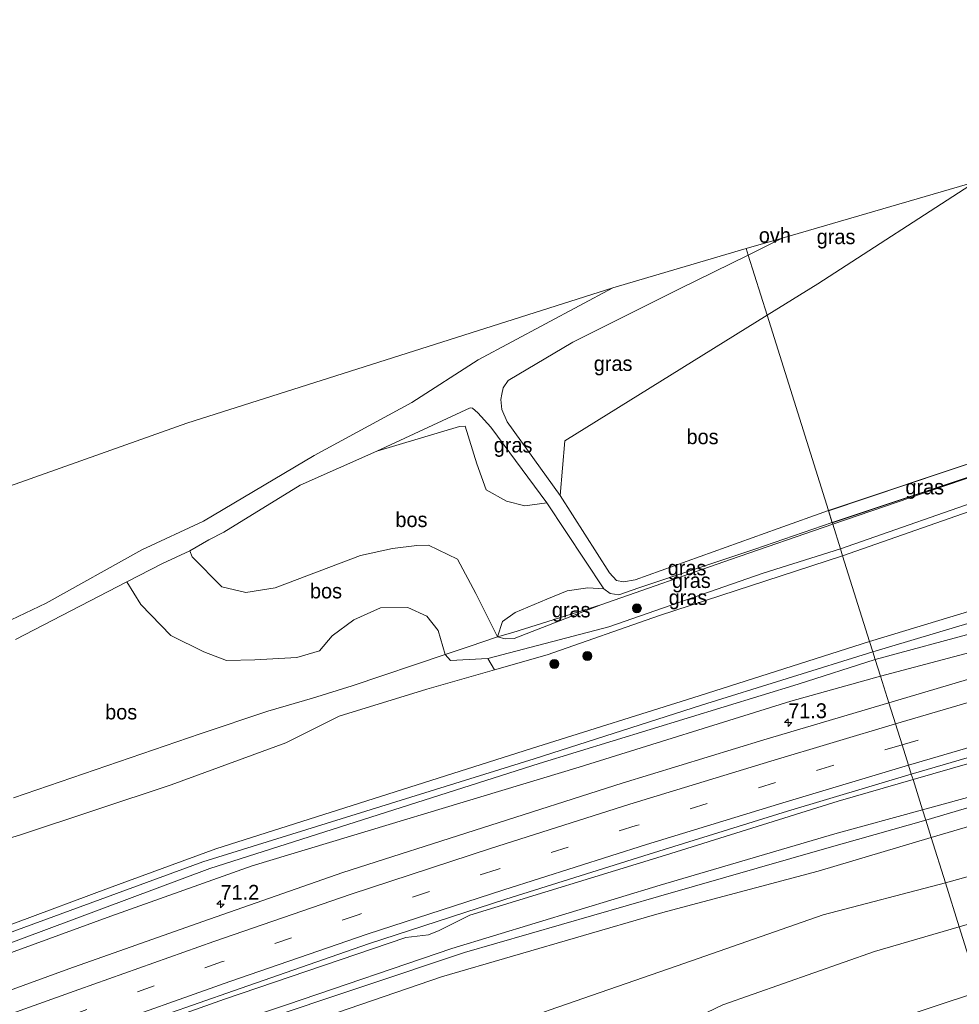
# Model space of a CAD drawing. Header units: millimetres. Extents: x 180000 to 190000, y 466229 to 468626.
# Tile 91 of 202: x 183316 to 183474, y 468415 to 468580. Entities that reach past the tile are written whole.
import ezdxf
from ezdxf.enums import TextEntityAlignment as Align

# ---------------------------------------------------------------- set-up
doc = ezdxf.new("R2010")
doc.units = ezdxf.units.MM
doc.linetypes.add('39strp', pattern=[12, 3, -9])
for name, color, linetype, lineweight in [('af-bs-rasterhekwerk', 8, 'hekwerk', 18), ('as-bs-kilometr', 13, 'Continuous', 18), ('bp-b5-bos', 93, 'Continuous', 18), ('bp-b5-grasland', 93, 'Continuous', 18), ('bp-bs-boom', 93, 'Continuous', 18), ('gw-bs-insteekwatergang', 93, 'Continuous', 18), ('gw-bs-kruinlijn', 93, 'Continuous', 18), ('gw-bs-teenlijn', 93, 'Continuous', 18), ('kd-bs-opnamedtmgrens', 173, 'Continuous', 18), ('mk-bs-39streep 0.15', 8, '39strp', 18), ('mk-bs-streep 0.15', 8, 'Continuous', 18), ('og-b5-water', 153, 'Continuous', 18), ('og-bs-hulpgeometrie', 53, 'Continuous', 18), ('vh-b5-verh_soort', 8, 'Continuous', 18)]:
    doc.layers.add(name, color=color, linetype=linetype, lineweight=lineweight)
doc.styles.add('rtw_iso', font='iso-rtw.shx')
doc.linetypes.add('hekwerk', pattern='A,7,-1.5,[1,RTW.shx,S=0.75,R=0,X=0,Y=0],-1.5', length=10)

# ---------------------------------------------------------------- blocks, each defined once
blk = doc.blocks.new('dtbattr-r')
at = {"style": 'rtw_iso'}
blk.add_attdef('TAG', text='', height=2.5, dxfattribs=at).set_placement((0, 0), align=Align.MIDDLE_CENTER)
blk = doc.blocks.new('boom')
blk.add_hatch(color=256).paths.add_polyline_path([(-0.75, 0, 1), (0.75, 0, 1)])
blk.add_circle((0, 0), 0.75)
blk = doc.blocks.new('d33az_ACAD_1_FMEBLOCK158')
at = {"layer": 'vh-b5-verh_soort'}
blk.add_polyline3d([(-136.97, 16.72, 40.69), (-173.79, 4.43, 40.68), (-174.43, 6.45, 40.65), (-148.09, 15.3, 40.67)], dxfattribs=at)
blk = doc.blocks.new('hecto')
for p, q in [((0, 0.625), (-0.625, 0)), ((0, -0.625), (0, 0.625)), ((-0.625, 0), (0.625, 0)), ((0.625, 0), (0, -0.625))]:
    blk.add_line(p, q)
blk = doc.blocks.new('dtbattr')
at = {"style": 'rtw_iso'}
blk.add_attdef('TAG', (0.59, 0.87), '', height=2.5, dxfattribs=at)

msp = doc.modelspace()

# ---------------------------------------------------------------- linework, layer by layer
at = {"layer": 'af-bs-rasterhekwerk'}
for points in [[(183583.62, 468536.07, 41.32), (183575.06, 468534.02, 41.26), (183552.84, 468527.49, 40.95), (183522.36, 468518.17, 40.86), (183489.84, 468508.04, 40.69), (183453.1, 468495.48, 40.68)], [(183453.1, 468495.48, 40.68), (183435.88, 468489.59, 40.39), (183414.1, 468481.94, 40.32)], [(183414.1, 468481.94, 40.32), (183399.29, 468477.32, 40.34)], [(183399.29, 468477.32, 40.34), (183396.72, 468476.56, 40.39), (183391.92, 468474.95, 41.32)], [(183391.92, 468474.95, 41.32), (183387.91, 468473.59, 41.54), (183372.27, 468468.32, 42.38), (183365.57, 468466.26, 43.47), (183358.08, 468464.06, 42.54), (183346.71, 468460.25, 42.14), (183315.28, 468449.5, 41.62)]]:
    msp.add_polyline3d(points, dxfattribs=at)
at = {"layer": 'bp-b5-bos'}
for points in [[(183478.72, 468506.62, 40.67), (183452.38, 468497.78, 40.65), (183442.07, 468530.62, 40.74), (183450.59, 468535.91, 40.75), (183477.1, 468553.06, 40.76), (183498.24, 468559.1, 40.96), (183551.1, 468571.7, 41.08), (183570.9, 468576.06, 41.2), (183590.25, 468580.32, 41.32), (183591.61, 468574.45, 41.37), (183601.83, 468550.89, 41.35), (183603.36, 468549.48, 41.51), (183604.02, 468548.07, 41.54), (183604.36, 468544.15, 41.53), (183604, 468543.56, 41.51), (183600.43, 468542.53, 41.36), (183575.97, 468536.61, 41.28), (183544.29, 468527.32, 41.14), (183511.18, 468516.9, 40.94)], [(183262.36, 468452.77, 41.99), (183251.18, 468446.63, 42.08), (183249.22, 468446.77, 42.03), (183247.44, 468447.37, 42.05), (183245.91, 468448.35, 42.05), (183238.33, 468456.11, 42.09), (183227.92, 468470.6, 41.69), (183283.98, 468491.02, 39.42), (183344.47, 468512.49, 40.31), (183416.12, 468535.24, 40.77), (183393.43, 468523.16, 40.75), (183382.32, 468515.97, 40.7), (183365.9, 468507.05, 40.73), (183347.27, 468496.02, 40.91), (183336.91, 468491.21, 41.12), (183320.79, 468482.2, 41.29), (183308.96, 468476.63, 41.52), (183293.57, 468469.32, 41.91), (183277.54, 468461.63, 42.06), (183271.83, 468458.25, 42.01)], [(183419.88, 468486.17, 40.36), (183417.88, 468485.81, 40.42), (183416.72, 468486.01, 40.52), (183415.52, 468487.3, 40.5), (183407.22, 468500.3, 40.83), (183408.01, 468509.5, 40.69), (183442.07, 468530.62, 40.74), (183452.38, 468497.78, 40.65), (183443.91, 468494.76, 40.57)], [(183398.23, 468499.38, 40.81), (183401.28, 468498.57, 40.82), (183405.03, 468499.11, 40.8), (183414.57, 468484.62, 40.55), (183411.92, 468484.83, 40.51), (183408.45, 468484.28, 40.53), (183405.03, 468482.91, 40.45), (183399.69, 468480.66, 40.4), (183397.57, 468479.12, 40.3), (183396.72, 468476.56, 40.39), (183393.04, 468483.83, 40.31), (183390, 468489.63, 40.48), (183385.11, 468491.97, 40.43), (183383.13, 468491.92, 40.42), (183379.06, 468491.41, 40.44), (183373.66, 468490.25, 40.47), (183359.32, 468484.83, 40.57), (183354.37, 468484, 40.67), (183350.33, 468484.98, 40.75), (183345.34, 468489.99, 41.06), (183344.94, 468491.02, 41.02), (183348.13, 468492.86, 40.92), (183350.67, 468494.15, 40.89), (183363.53, 468502.08, 40.64), (183376.39, 468507.79, 40.71), (183390.34, 468511.93, 40.7), (183391.27, 468511.98, 40.7), (183393.23, 468505.66, 40.79), (183394.81, 468501.3, 40.79)], [(183390, 468489.63, 40.48), (183393.04, 468483.83, 40.31), (183396.72, 468476.56, 40.39), (183391.92, 468474.95, 41.32), (183387.91, 468473.59, 41.54), (183386.74, 468477.64, 41.78), (183384.8, 468480.04, 41.88), (183381.62, 468481.47, 41.86), (183377.02, 468481.43, 41.88), (183372.52, 468479.44, 42.06), (183368.88, 468476.73, 42.3), (183366.78, 468474.19, 42.78), (183362.95, 468473.07, 42.79), (183355.88, 468472.69, 42.65), (183351.11, 468472.6, 42.61), (183347.29, 468474.05, 42.68), (183341.75, 468476.77, 42.55), (183336.7, 468481.98, 42.07), (183334.35, 468485.83, 41.12), (183340.36, 468488.9, 41.03), (183344.94, 468491.02, 41.02), (183345.34, 468489.99, 41.06), (183350.33, 468484.98, 40.75), (183354.37, 468484, 40.67), (183359.32, 468484.83, 40.57), (183373.66, 468490.25, 40.47), (183379.06, 468491.41, 40.44), (183383.13, 468491.92, 40.42), (183385.11, 468491.97, 40.43)]]:
    msp.add_polyline3d(points, close=True, dxfattribs=at)
for points in [[(183315.64, 468476.11, 41.48), (183334.35, 468485.83, 41.12), (183336.7, 468481.98, 42.07), (183341.75, 468476.77, 42.55), (183347.29, 468474.05, 42.68), (183351.11, 468472.6, 42.61), (183355.88, 468472.69, 42.65), (183362.95, 468473.07, 42.79), (183366.78, 468474.19, 42.78), (183368.88, 468476.73, 42.3), (183372.52, 468479.44, 42.06), (183377.02, 468481.43, 41.88), (183381.62, 468481.47, 41.86), (183384.8, 468480.04, 41.88), (183386.74, 468477.64, 41.78), (183387.91, 468473.59, 41.54), (183372.27, 468468.32, 42.38), (183365.57, 468466.26, 43.47), (183358.08, 468464.06, 42.54), (183346.71, 468460.25, 42.14), (183315.28, 468449.5, 41.62)], [(183315.28, 468449.5, 41.62), (183346.71, 468460.25, 42.14), (183358.08, 468464.06, 42.54), (183365.57, 468466.26, 43.47), (183372.27, 468468.32, 42.38), (183387.91, 468473.59, 41.54), (183388.81, 468472.58, 41.68), (183395.09, 468472.94, 41.67), (183396.21, 468471.01, 41.93), (183384.82, 468467.76, 42.11), (183370.1, 468463.22, 43.3), (183361.12, 468458.74, 42.48), (183341.82, 468451.68, 41.99), (183316.3, 468443.2, 42.08)]]:
    msp.add_polyline3d(points, dxfattribs=at)
at = {"layer": 'bp-b5-grasland'}
for points in [[(183450.59, 468535.91, 40.75), (183442.07, 468530.62, 40.74), (183438.88, 468540.75, 40.79), (183444.57, 468543.61, 40.57), (183477.1, 468553.06, 40.76)], [(183408.01, 468509.5, 40.69), (183407.22, 468500.3, 40.83), (183398.31, 468512.71, 40.88), (183397.42, 468514.8, 40.79), (183397.25, 468516.48, 40.72), (183397.41, 468517.34, 40.75), (183397.67, 468518.44, 40.77), (183398.5, 468519.64, 40.77), (183409.39, 468526.12, 40.62), (183427.3, 468535.1, 40.65), (183438.88, 468540.75, 40.79), (183442.07, 468530.62, 40.74)], [(183393.38, 468514.24, 40.78), (183395.56, 468511.8, 40.84), (183405.03, 468499.11, 40.8), (183401.28, 468498.57, 40.82), (183398.23, 468499.38, 40.81), (183394.81, 468501.3, 40.79), (183393.23, 468505.66, 40.79), (183391.27, 468511.98, 40.7), (183390.34, 468511.93, 40.7), (183376.39, 468507.79, 40.71), (183392.12, 468515.05, 40.76), (183392.49, 468515, 40.76)], [(183489.84, 468508.04, 40.69), (183453.1, 468495.48, 40.68), (183453.02, 468495.76, 40.68)], [(183415.42, 468478.22, 42.27), (183395.09, 468472.94, 41.67), (183388.81, 468472.58, 41.68), (183387.91, 468473.59, 41.54), (183391.92, 468474.95, 41.32), (183396.72, 468476.56, 40.39), (183397.98, 468476.24, 40.37), (183399.49, 468476.29, 40.31), (183414.1, 468481.94, 40.32), (183435.88, 468489.59, 40.39), (183453.1, 468495.48, 40.68), (183454.4, 468491.36, 42.85), (183441.37, 468487.28, 42.66)], [(183435.88, 468489.59, 40.39), (183414.1, 468481.94, 40.32), (183399.29, 468477.32, 40.34), (183396.72, 468476.56, 40.39), (183397.57, 468479.12, 40.3), (183399.69, 468480.66, 40.4), (183405.03, 468482.91, 40.45), (183408.45, 468484.28, 40.53), (183411.92, 468484.83, 40.51), (183414.57, 468484.62, 40.55), (183415.64, 468483.84, 40.5), (183417.09, 468483.62, 40.48), (183420.5, 468484.8, 40.46), (183440, 468491.29, 40.47), (183453.02, 468495.76, 40.68), (183453.1, 468495.48, 40.68)], [(183405.06, 468473.54, 41.8), (183396.21, 468471.01, 41.93), (183395.09, 468472.94, 41.67), (183415.42, 468478.22, 42.27), (183441.37, 468487.28, 42.66), (183454.4, 468491.36, 42.85), (183454.76, 468490.2, 42.81), (183423.95, 468480.17, 42.25)], [(183399.49, 468476.29, 40.31), (183397.98, 468476.24, 40.37), (183396.72, 468476.56, 40.39), (183399.29, 468477.32, 40.34), (183414.1, 468481.94, 40.32)], [(183126.63, 468354.12, 38.41), (183090.44, 468340.62, 38.46), (183089.63, 468343.55, 37.99), (183126.4, 468356.6, 37.99), (183161.21, 468369.34, 38.04), (183196.92, 468382.24, 38.1), (183242.01, 468398.68, 38.35), (183276.73, 468411.28, 38.5), (183311.92, 468424.08, 38.49), (183348.3, 468437.63, 38.57), (183403.73, 468455.25, 38.51), (183447.29, 468468.59, 38.46), (183460.24, 468472.76, 38.52), (183461.12, 468469.97, 38.91), (183446.06, 468465.75, 38.93), (183410.44, 468454.67, 38.9), (183355.45, 468438.06, 38.88), (183331.66, 468429.61, 38.77), (183296.82, 468416.88, 38.82), (183261.86, 468404.06, 38.75), (183229.46, 468392.34, 38.68), (183195.98, 468379.89, 38.54), (183161.23, 468366.89, 38.48)], [(183283.59, 468355.78, 41.98), (183253.73, 468343.19, 42.02), (183255.58, 468357.75, 42.2), (183290.69, 468371.56, 42.04), (183319.74, 468382.52, 42.22), (183351.25, 468394.2, 42.07), (183369.17, 468401.36, 42.17), (183377.04, 468403.51, 42.28), (183405.37, 468413.78, 41.68), (183426.95, 468421.26, 41.16), (183451.46, 468429.8, 40.81), (183472.05, 468435.18, 40.75), (183474.36, 468427.8, 40.67), (183460.14, 468423.68, 40.91), (183434.63, 468414.71, 41.2), (183426.3, 468410.7, 41.49), (183408.86, 468403.33, 41.96), (183388.25, 468397.25, 42.14), (183375.68, 468391.31, 42.27), (183352.09, 468381.91, 41.81), (183318.7, 468369.87, 42.2)]]:
    msp.add_polyline3d(points, close=True, dxfattribs=at)
for points in [[(183481.04, 468500.65, 42.83), (183454.4, 468491.36, 42.85), (183453.1, 468495.48, 40.68), (183489.84, 468508.04, 40.69)], [(183489.47, 468502.35, 42.85), (183454.76, 468490.2, 42.81), (183454.4, 468491.36, 42.85), (183481.04, 468500.65, 42.83)], [(183487.61, 468484.38, 38.85), (183459.29, 468475.8, 38.83), (183454.76, 468490.2, 42.81), (183489.47, 468502.35, 42.85)], [(183226.78, 468409.76, 41.7), (183247.19, 468417.29, 41.87), (183254.76, 468421.32, 42.25), (183262.39, 468425.54, 43.32), (183267.03, 468429.14, 43.92), (183278.77, 468433.17, 43.95), (183287, 468434.36, 43.26), (183316.3, 468443.2, 42.08), (183341.82, 468451.68, 41.99), (183361.12, 468458.74, 42.48), (183370.1, 468463.22, 43.3), (183384.82, 468467.76, 42.11), (183396.21, 468471.01, 41.93), (183405.06, 468473.54, 41.8), (183423.95, 468480.17, 42.25), (183454.76, 468490.2, 42.81), (183459.29, 468475.8, 38.83), (183430.63, 468466.67, 38.88), (183402.45, 468457.79, 38.88), (183349.35, 468440.91, 39.04), (183331.3, 468434.31, 39.03), (183299.93, 468422.64, 39), (183269.38, 468411.43, 38.98)], [(183489.72, 468482.96, 38.57), (183459.84, 468474.03, 38.59), (183459.29, 468475.8, 38.83), (183487.61, 468484.38, 38.85)], [(183482.91, 468475.75, 38.88), (183461.12, 468469.97, 38.91), (183460.24, 468472.76, 38.52), (183477.69, 468477.46, 38.45)], [(183269.38, 468411.43, 38.98), (183299.93, 468422.64, 39), (183331.3, 468434.31, 39.03), (183349.35, 468440.91, 39.04), (183402.45, 468457.79, 38.88), (183430.63, 468466.67, 38.88), (183459.29, 468475.8, 38.83), (183459.84, 468474.03, 38.59), (183431.04, 468465.06, 38.51), (183402.88, 468456.07, 38.53), (183347.12, 468438.76, 38.57), (183317.03, 468427.72, 38.57), (183284.51, 468415.73, 38.57), (183252.62, 468403.69, 38.47)], [(183488.45, 468473.13, 39.15), (183462.53, 468465.48, 39.29), (183461.12, 468469.97, 38.91), (183482.91, 468475.75, 38.88)], [(183261.86, 468404.06, 38.75), (183296.82, 468416.88, 38.82), (183331.66, 468429.61, 38.77), (183355.45, 468438.06, 38.88), (183410.44, 468454.67, 38.9), (183446.06, 468465.75, 38.93), (183461.12, 468469.97, 38.91), (183462.53, 468465.48, 39.29), (183441.52, 468459.24, 39.26), (183417.69, 468451.95, 39.28), (183394.16, 468444.47, 39.21), (183370.71, 468436.92, 39.18), (183347.17, 468428.73, 39.24), (183324.6, 468420.72, 39.24), (183302.12, 468412.57, 39.18)], [(183497.17, 468461.38, 38.77), (183466.59, 468452.57, 38.97), (183466.3, 468453.47, 38.93), (183492.23, 468461.02, 38.81)], [(183491.29, 468453.83, 38.28), (183468.19, 468447.47, 38.41), (183466.59, 468452.57, 38.97), (183497.17, 468461.38, 38.77)], [(183504.36, 468453.03, 38.76), (183469.64, 468442.83, 38.86), (183468.73, 468445.74, 38.47), (183504.97, 468456.47, 38.2)], [(183329.19, 468408.97, 39.05), (183352.29, 468417.06, 39.02), (183374.99, 468424.96, 39.03), (183398.13, 468432.44, 39.03), (183422.21, 468440.05, 38.99), (183445.46, 468447.27, 38.95), (183466.3, 468453.47, 38.93), (183466.59, 468452.57, 38.97), (183454, 468448.94, 38.97), (183424.95, 468439.87, 38.97), (183392.06, 468429.79, 38.97), (183386.9, 468427.21, 38.95), (183385.11, 468426.46, 38.95), (183381.29, 468425.99, 38.97), (183350.78, 468415.63, 38.95), (183316.96, 468403.59, 38.92)], [(183316.96, 468403.59, 38.92), (183350.78, 468415.63, 38.95), (183381.29, 468425.99, 38.97), (183385.11, 468426.46, 38.95), (183386.9, 468427.21, 38.95), (183392.06, 468429.79, 38.97), (183424.95, 468439.87, 38.97), (183454, 468448.94, 38.97), (183466.59, 468452.57, 38.97), (183468.19, 468447.47, 38.41), (183453.46, 468443.42, 38.4), (183424.04, 468434.84, 38.35), (183389, 468424.18, 38.34), (183361.36, 468414.75, 38.39)], [(183500.46, 468443.13, 40.62), (183472.05, 468435.18, 40.75), (183469.64, 468442.83, 38.86), (183504.36, 468453.03, 38.76)], [(183356.46, 468411.89, 38.33), (183391.16, 468423.47, 38.32), (183423.8, 468432.91, 38.39), (183451.68, 468440.91, 38.45), (183468.73, 468445.74, 38.47), (183469.64, 468442.83, 38.86), (183450.63, 468437.19, 38.88), (183425.12, 468430.36, 38.91), (183423.1, 468429.82, 38.91), (183387.27, 468419.39, 38.95), (183359.96, 468410.04, 38.97)], [(183359.96, 468410.04, 38.97), (183387.27, 468419.39, 38.95), (183423.1, 468429.82, 38.91), (183425.12, 468430.36, 38.91), (183450.63, 468437.19, 38.88), (183469.64, 468442.83, 38.86), (183472.05, 468435.18, 40.75), (183451.46, 468429.8, 40.81), (183426.95, 468421.26, 41.16), (183405.37, 468413.78, 41.68)], [(183500.51, 468435.33, 40.42), (183474.36, 468427.8, 40.67), (183472.05, 468435.18, 40.75), (183500.46, 468443.13, 40.62)], [(183477.77, 468416.95, 38.94), (183474.36, 468427.8, 40.67), (183500.51, 468435.33, 40.42)], [(183434.63, 468414.71, 41.2), (183460.14, 468423.68, 40.91), (183474.36, 468427.8, 40.67), (183477.77, 468416.95, 38.94), (183446.26, 468406.52, 38.89)], [(183446.26, 468406.52, 38.89), (183477.77, 468416.95, 38.94)]]:
    msp.add_polyline3d(points, dxfattribs=at)
at = {"layer": 'gw-bs-insteekwatergang'}
for points in [[(183469.64, 468442.83, 38.86), (183504.36, 468453.03, 38.76), (183522.52, 468458.18, 38.77), (183545.29, 468464.44, 38.82), (183580.1, 468472.3, 38.83), (183612.91, 468480.63, 38.79), (183635.14, 468486.4, 38.74), (183638.98, 468488.62, 38.71), (183639.23, 468489.92, 38.69), (183638.38, 468491, 38.72), (183637.43, 468491.37, 38.67), (183622.86, 468490.12, 38.62), (183600.36, 468487.23, 38.74), (183565.6, 468479.36, 38.74), (183531.81, 468470.96, 38.79), (183497.17, 468461.38, 38.77), (183466.59, 468452.57, 38.97)], [(183487.61, 468484.38, 38.85), (183459.29, 468475.8, 38.83)], [(183459.29, 468475.8, 38.83), (183430.63, 468466.67, 38.88), (183402.45, 468457.79, 38.88), (183349.35, 468440.91, 39.04)], [(183461.12, 468469.97, 38.91), (183482.91, 468475.75, 38.88)], [(183461.12, 468469.97, 38.91), (183446.06, 468465.75, 38.93), (183410.44, 468454.67, 38.9), (183355.45, 468438.06, 38.88)], [(183466.59, 468452.57, 38.97), (183454, 468448.94, 38.97), (183424.95, 468439.87, 38.97), (183392.06, 468429.79, 38.97), (183386.9, 468427.21, 38.95), (183385.11, 468426.46, 38.95), (183381.29, 468425.99, 38.97), (183350.78, 468415.63, 38.95), (183316.96, 468403.59, 38.92), (183280.41, 468390.26, 38.91), (183252.14, 468379.05, 38.89), (183220.7, 468366.67, 38.84), (183186.88, 468353.56, 38.76), (183153.83, 468341.15, 38.71), (183122.6, 468329.61, 38.66), (183096.06, 468320.28, 38.67)], [(183469.64, 468442.83, 38.86), (183450.63, 468437.19, 38.88), (183425.12, 468430.36, 38.91), (183423.1, 468429.82, 38.91), (183387.27, 468419.39, 38.95), (183359.96, 468410.04, 38.97), (183332.17, 468400.87, 39.01), (183321.92, 468397.29, 39.01), (183287.76, 468383.97, 39.03), (183253.2, 468371.18, 39.01), (183222.52, 468359.57, 38.98), (183190.87, 468346.7, 39.01), (183158.34, 468335.43, 39.02), (183129.93, 468325.33, 39.11), (183097.35, 468315.58, 38.63)], [(183088.74, 468346.77, 38.47), (183111.67, 468354.55, 38.47), (183141.59, 468365.43, 38.58), (183174.34, 468377.01, 38.58), (183207.17, 468389.41, 38.68), (183240.65, 468400.78, 38.83), (183269.38, 468411.43, 38.98), (183299.93, 468422.64, 39), (183331.3, 468434.31, 39.03), (183349.35, 468440.91, 39.04)], [(183355.45, 468438.06, 38.88), (183331.66, 468429.61, 38.77), (183296.82, 468416.88, 38.82), (183261.86, 468404.06, 38.75), (183229.46, 468392.34, 38.68), (183195.98, 468379.89, 38.54), (183161.23, 468366.89, 38.48), (183126.63, 468354.12, 38.41), (183090.44, 468340.62, 38.46)], [(183477.77, 468416.95, 38.94), (183446.26, 468406.52, 38.89), (183414.52, 468393.82, 38.88), (183382.57, 468382.34, 38.88), (183352.2, 468371.36, 38.84), (183323.6, 468359.15, 38.81), (183292.33, 468347.11, 38.84), (183263.05, 468335.3, 38.79), (183256.72, 468332.94, 38.8), (183232.8, 468324.04, 38.84), (183204.9, 468313.19, 38.87), (183168.31, 468299.87, 38.86), (183139.01, 468290.3, 38.9), (183107.32, 468279.49, 38.74)]]:
    msp.add_polyline3d(points, dxfattribs=at)
at = {"layer": 'gw-bs-kruinlijn'}
for points in [[(183489.47, 468502.35, 42.85), (183454.76, 468490.2, 42.81)], [(183481.04, 468500.65, 42.83), (183454.4, 468491.36, 42.85)], [(183454.76, 468490.2, 42.81), (183423.95, 468480.17, 42.25), (183405.06, 468473.54, 41.8), (183396.21, 468471.01, 41.93), (183384.82, 468467.76, 42.11), (183370.1, 468463.22, 43.3), (183361.12, 468458.74, 42.48), (183341.82, 468451.68, 41.99), (183316.3, 468443.2, 42.08), (183287, 468434.36, 43.26), (183278.77, 468433.17, 43.95), (183267.03, 468429.14, 43.92), (183262.39, 468425.54, 43.32), (183254.76, 468421.32, 42.25), (183247.19, 468417.29, 41.87), (183226.78, 468409.76, 41.7), (183204.96, 468400.86, 41.51), (183186.9, 468394.84, 41.3), (183177.22, 468392.94, 41.78), (183164.03, 468388.75, 41.9), (183152.36, 468382.19, 42.36), (183138.98, 468372.59, 41.23)], [(183454.4, 468491.36, 42.85), (183441.37, 468487.28, 42.66), (183415.42, 468478.22, 42.27), (183395.09, 468472.94, 41.67), (183388.81, 468472.58, 41.68)], [(183656.33, 468487.44, 41.94), (183656.42, 468486.29, 41.97), (183655.83, 468484.33, 42), (183654.16, 468483.1, 41.88), (183648.22, 468481, 41.62), (183624.6, 468475.12, 40.73), (183599.17, 468469.83, 40.53), (183565.38, 468461.47, 40.54), (183532.79, 468452.54, 40.6), (183500.46, 468443.13, 40.62), (183472.05, 468435.18, 40.75)], [(183334.35, 468485.83, 41.12), (183336.7, 468481.98, 42.07), (183341.75, 468476.77, 42.55), (183347.29, 468474.05, 42.68), (183351.11, 468472.6, 42.61), (183355.88, 468472.69, 42.65), (183362.95, 468473.07, 42.79), (183366.78, 468474.19, 42.78), (183368.88, 468476.73, 42.3), (183372.52, 468479.44, 42.06), (183377.02, 468481.43, 41.88), (183381.62, 468481.47, 41.86), (183384.8, 468480.04, 41.88), (183386.74, 468477.64, 41.78), (183387.91, 468473.59, 41.54), (183388.81, 468472.58, 41.68)], [(183660.29, 468477.45, 41.95), (183660.01, 468477.86, 41.95), (183659.44, 468478.03, 41.91), (183657.78, 468478.05, 41.82), (183653.49, 468477.32, 41.81), (183643.23, 468474.73, 41.53), (183614.24, 468466.49, 40.85), (183587.78, 468458.6, 40.55), (183560.01, 468451.16, 40.61), (183530.1, 468443.65, 40.35), (183500.51, 468435.33, 40.42), (183474.36, 468427.8, 40.67)], [(183472.05, 468435.18, 40.75), (183451.46, 468429.8, 40.81), (183426.95, 468421.26, 41.16), (183405.37, 468413.78, 41.68), (183377.04, 468403.51, 42.28), (183369.17, 468401.36, 42.17), (183351.25, 468394.2, 42.07), (183319.74, 468382.52, 42.22), (183290.69, 468371.56, 42.04), (183255.58, 468357.75, 42.2), (183230.81, 468349.53, 42.57), (183197.75, 468340.05, 41.14), (183165.97, 468331.79, 39.98), (183129.93, 468325.33, 39.11)], [(183474.36, 468427.8, 40.67), (183460.14, 468423.68, 40.91), (183434.63, 468414.71, 41.2), (183426.3, 468410.7, 41.49), (183408.86, 468403.33, 41.96), (183388.25, 468397.25, 42.14), (183375.68, 468391.31, 42.27), (183352.09, 468381.91, 41.81), (183318.7, 468369.87, 42.2), (183283.59, 468355.78, 41.98), (183253.73, 468343.19, 42.02), (183236.98, 468334.33, 41.38), (183210.05, 468322.15, 40.7), (183184.68, 468312.67, 40.25), (183162.91, 468301.08, 39.27), (183139.01, 468290.3, 38.9)]]:
    msp.add_polyline3d(points, dxfattribs=at)
at = {"layer": 'gw-bs-teenlijn'}
msp.add_polyline3d([(183344.94, 468491.02, 41.02), (183345.34, 468489.99, 41.06), (183350.33, 468484.98, 40.75), (183354.37, 468484, 40.67), (183359.32, 468484.83, 40.57), (183373.66, 468490.25, 40.47), (183379.06, 468491.41, 40.44), (183383.13, 468491.92, 40.42), (183385.11, 468491.97, 40.43), (183390, 468489.63, 40.48), (183393.04, 468483.83, 40.31), (183396.72, 468476.56, 40.39), (183397.98, 468476.24, 40.37), (183399.49, 468476.29, 40.31), (183414.1, 468481.94, 40.32)], dxfattribs=at)
at = {"layer": 'kd-bs-opnamedtmgrens'}
for points in [[(183438.54, 468541.86, 40.53), (183444.57, 468543.61, 40.57), (183477.1, 468553.06, 40.76), (183498.24, 468559.1, 40.96)], [(183438.54, 468541.86, 40.53), (183416.12, 468535.24, 40.77), (183344.47, 468512.49, 40.31)], [(183283.98, 468491.02, 39.42), (183344.47, 468512.49, 40.31)]]:
    msp.add_polyline3d(points, dxfattribs=at)
at = {"layer": 'mk-bs-39streep 0.15'}
for points in [[(183657.45, 468505.5, 39.05), (183654.63, 468504.93, 39.05), (183632.56, 468500.76, 39.04), (183608.74, 468495.72, 39.05), (183585.36, 468490.48, 39.04), (183561.47, 468484.8, 39.05), (183537.72, 468478.86, 39.08), (183514.11, 468472.59, 39.1), (183490.52, 468465.94, 39.14), (183464.75, 468458.41, 39.17)], [(183464.75, 468458.41, 39.17), (183443.45, 468452.05, 39.17), (183420.04, 468444.84, 39.16), (183396.67, 468437.47, 39.15), (183373.42, 468429.89, 39.15), (183350.29, 468421.9, 39.15), (183327.17, 468413.72, 39.15), (183304.14, 468405.39, 39.15), (183281.11, 468397.06, 39.15), (183258.14, 468388.64, 39.13), (183235.11, 468380.25, 39.14), (183212.14, 468371.86, 39.12), (183189.1, 468363.52, 39.07), (183166.1, 468355.18, 39.05), (183143.01, 468346.82, 38.95), (183119.94, 468338.49, 38.93), (183093.61, 468329.13, 38.91)]]:
    msp.add_polyline3d(points, dxfattribs=at)
at = {"layer": 'mk-bs-streep 0.15'}
for points in [[(183655.94, 468508.99, 39.18), (183653.66, 468508.52, 39.18), (183631.46, 468504.27, 39.21), (183608.04, 468499.38, 39.18), (183584.25, 468494.05, 39.2), (183560.4, 468488.35, 39.23), (183536.22, 468482.29, 39.25), (183513.06, 468476.12, 39.25), (183488.46, 468469.22, 39.25), (183463.64, 468461.95, 39.27)], [(183658.94, 468502.07, 39.01), (183656.01, 468501.51, 39.01), (183633.66, 468497.3, 39), (183609.8, 468492.24, 38.99), (183586.48, 468487.08, 38.98), (183562.63, 468481.41, 39), (183538.8, 468475.4, 39.01), (183515.17, 468469.14, 39.02), (183491.32, 468462.45, 39.03), (183465.83, 468454.98, 39.11)], [(183463.64, 468461.95, 39.27), (183442.7, 468455.68, 39.23), (183418.98, 468448.41, 39.26), (183395.54, 468441, 39.29), (183372.07, 468433.29, 39.21), (183348.97, 468425.37, 39.21), (183326.29, 468417.3, 39.19), (183302.93, 468408.9, 39.19), (183279.28, 468400.31, 39.21), (183256.76, 468392.06, 39.22), (183232.35, 468383.18, 39.17), (183210.7, 468375.27, 39.12), (183187.5, 468366.86, 38.99), (183164.71, 468358.57, 38.99), (183141.22, 468350.02, 38.87), (183118.67, 468341.96, 38.9), (183092.63, 468332.67, 38.83)], [(183465.83, 468454.98, 39.11), (183444.67, 468448.66, 39.09), (183421.77, 468441.64, 39.08), (183397.8, 468434.04, 39.1), (183374.79, 468426.57, 39.09), (183351.71, 468418.62, 39.1), (183328.66, 468410.43, 39.09), (183305.48, 468402.08, 39.05), (183282.61, 468393.75, 39.07), (183259.06, 468385.15, 39.06), (183236.43, 468376.88, 39.02), (183212.76, 468368.23, 39.01), (183190.2, 468360.05, 38.97), (183167.41, 468351.75, 38.97), (183144.07, 468343.33, 38.93), (183121.22, 468335.11, 38.89), (183094.59, 468325.6, 38.84)]]:
    msp.add_polyline3d(points, dxfattribs=at)
at = {"layer": 'og-b5-water'}
for points in [[(183477.69, 468477.46, 38.45), (183460.24, 468472.76, 38.52), (183459.84, 468474.03, 38.59), (183489.72, 468482.96, 38.57), (183522.31, 468491.79, 38.57), (183556.1, 468500.57, 38.53), (183579.7, 468505.69, 38.5), (183609.67, 468513.04, 38.46), (183616.66, 468514.29, 38.46), (183618.31, 468514.54, 38.46), (183618.71, 468514.36, 38.46), (183618.73, 468513.8, 38.46), (183617.36, 468513.19, 38.46), (183591.48, 468506.88, 38.44), (183569.27, 468501.94, 38.45), (183544.66, 468496.07, 38.43), (183520.44, 468490.25, 38.44), (183496.99, 468483.52, 38.44)], [(183504.97, 468456.47, 38.2), (183468.73, 468445.74, 38.47), (183468.19, 468447.47, 38.41), (183491.29, 468453.83, 38.28), (183518.58, 468462.14, 38.2), (183552.21, 468471.08, 38.18), (183584.94, 468478.66, 38.21), (183615.54, 468485.73, 38.36), (183635.64, 468489.68, 38.55), (183636.84, 468489.48, 38.54), (183637.09, 468488.87, 38.54), (183636.8, 468488.45, 38.53), (183623.99, 468485.54, 38.49), (183581.65, 468476.55, 38.25), (183543.25, 468467.26, 38.24)], [(183126.4, 468356.6, 37.99), (183089.63, 468343.55, 37.99), (183089.32, 468344.66, 38.02), (183117.5, 468354.89, 38.12), (183150.71, 468367.39, 38.09), (183186.54, 468379.98, 38.12), (183220.75, 468392.35, 38.31), (183252.62, 468403.69, 38.47), (183284.51, 468415.73, 38.57), (183317.03, 468427.72, 38.57), (183347.12, 468438.76, 38.57), (183402.88, 468456.07, 38.53), (183431.04, 468465.06, 38.51), (183459.84, 468474.03, 38.59), (183460.24, 468472.76, 38.52), (183447.29, 468468.59, 38.46), (183403.73, 468455.25, 38.51), (183348.3, 468437.63, 38.57), (183311.92, 468424.08, 38.49), (183276.73, 468411.28, 38.5), (183242.01, 468398.68, 38.35), (183196.92, 468382.24, 38.1), (183161.21, 468369.34, 38.04)], [(183149.3, 468335.74, 38.32), (183144.83, 468334.59, 38.32), (183147.64, 468336.53, 38.32), (183178.04, 468347.67, 38.28), (183210.29, 468359.42, 38.28), (183241.74, 468371.34, 38.29), (183272.7, 468382.82, 38.35), (183305.42, 468395.19, 38.45), (183331.15, 468404.69, 38.41), (183361.36, 468414.75, 38.39), (183389, 468424.18, 38.34), (183424.04, 468434.84, 38.35), (183453.46, 468443.42, 38.4), (183468.19, 468447.47, 38.41), (183468.73, 468445.74, 38.47), (183451.68, 468440.91, 38.45), (183423.8, 468432.91, 38.39), (183391.16, 468423.47, 38.32), (183356.46, 468411.89, 38.33), (183320.35, 468399.69, 38.43), (183283.59, 468385.88, 38.32), (183248.63, 468372.02, 38.27), (183213.45, 468359.3, 38.22), (183180.25, 468346.81, 38.18)]]:
    msp.add_polyline3d(points, close=True, dxfattribs=at)
at = {"layer": 'og-bs-hulpgeometrie'}
msp.add_polyline3d([(183438.54, 468541.86, 40.53), (183438.88, 468540.75, 40.79), (183442.07, 468530.62, 40.74), (183452.38, 468497.78, 40.65), (183453.02, 468495.76, 40.68), (183453.1, 468495.48, 40.68), (183454.4, 468491.36, 42.85), (183454.76, 468490.2, 42.81), (183459.29, 468475.8, 38.83), (183459.84, 468474.03, 38.59), (183460.24, 468472.76, 38.52), (183461.12, 468469.97, 38.91), (183462.53, 468465.48, 39.29), (183463.64, 468461.95, 39.27), (183464.75, 468458.41, 39.17), (183465.83, 468454.98, 39.11), (183466.3, 468453.47, 38.93), (183466.59, 468452.57, 38.97), (183468.19, 468447.47, 38.41), (183468.73, 468445.74, 38.47), (183469.64, 468442.83, 38.86), (183472.05, 468435.18, 40.75), (183474.36, 468427.8, 40.67), (183477.77, 468416.95, 38.94)], dxfattribs=at)
at = {"layer": 'vh-b5-verh_soort'}
msp.add_polyline3d([(183444.57, 468543.61, 40.57), (183438.88, 468540.75, 40.79), (183438.54, 468541.86, 40.53)], close=True, dxfattribs=at)
for points in [[(183308.96, 468476.63, 41.52), (183320.79, 468482.2, 41.29), (183336.91, 468491.21, 41.12), (183347.27, 468496.02, 40.91), (183365.9, 468507.05, 40.73), (183382.32, 468515.97, 40.7), (183393.43, 468523.16, 40.75), (183416.12, 468535.24, 40.77), (183438.54, 468541.86, 40.53), (183438.88, 468540.75, 40.79), (183427.3, 468535.1, 40.65), (183409.39, 468526.12, 40.62), (183398.5, 468519.64, 40.77), (183397.67, 468518.44, 40.77), (183397.41, 468517.34, 40.75), (183397.25, 468516.48, 40.72), (183397.42, 468514.8, 40.79), (183398.31, 468512.71, 40.88), (183407.22, 468500.3, 40.83), (183415.52, 468487.3, 40.5), (183416.72, 468486.01, 40.52), (183417.88, 468485.81, 40.42), (183419.88, 468486.17, 40.36), (183443.91, 468494.76, 40.57), (183452.38, 468497.78, 40.65), (183453.02, 468495.76, 40.68), (183440, 468491.29, 40.47), (183420.5, 468484.8, 40.46), (183417.09, 468483.62, 40.48), (183415.64, 468483.84, 40.5), (183414.57, 468484.62, 40.55), (183405.03, 468499.11, 40.8), (183395.56, 468511.8, 40.84), (183393.38, 468514.24, 40.78), (183392.49, 468515, 40.76), (183392.12, 468515.05, 40.76), (183376.39, 468507.79, 40.71), (183363.53, 468502.08, 40.64), (183350.67, 468494.15, 40.89), (183348.13, 468492.86, 40.92), (183344.94, 468491.02, 41.02), (183340.36, 468488.9, 41.03), (183334.35, 468485.83, 41.12), (183315.64, 468476.11, 41.48)], [(183492.23, 468461.02, 38.81), (183466.3, 468453.47, 38.93), (183465.83, 468454.98, 39.11), (183464.75, 468458.41, 39.17), (183463.64, 468461.95, 39.27), (183462.53, 468465.48, 39.29), (183488.45, 468473.13, 39.15)], [(183302.12, 468412.57, 39.18), (183324.6, 468420.72, 39.24), (183347.17, 468428.73, 39.24), (183370.71, 468436.92, 39.18), (183394.16, 468444.47, 39.21), (183417.69, 468451.95, 39.28), (183441.52, 468459.24, 39.26), (183462.53, 468465.48, 39.29), (183463.64, 468461.95, 39.27), (183464.75, 468458.41, 39.17), (183465.83, 468454.98, 39.11), (183466.3, 468453.47, 38.93), (183445.46, 468447.27, 38.95), (183422.21, 468440.05, 38.99), (183398.13, 468432.44, 39.03), (183374.99, 468424.96, 39.03), (183352.29, 468417.06, 39.02), (183329.19, 468408.97, 39.05)]]:
    msp.add_polyline3d(points, dxfattribs=at)

# ---------------------------------------------------------------- block references
at = {"layer": 'as-bs-kilometr'}
ref = msp.add_blockref('dtbattr', (183445.6, 468462.14, 38.94), dxfattribs=at)
ref.add_attrib('TAG', '71.3', dxfattribs={"layer": '0', "height": 2.5, "style": 'rtw_iso'}).set_placement((183445.6, 468462.14, 38.94), align=Align.BOTTOM_LEFT)
for p in [(183445.6, 468462.14, 38.94), (183350.12, 468431.61, 38.94)]:
    msp.add_blockref('hecto', p, dxfattribs=at)
ref = msp.add_blockref('dtbattr', (183350.12, 468431.61, 38.94), dxfattribs=at)
ref.add_attrib('TAG', '71.2', dxfattribs={"layer": '0', "height": 2.5, "style": 'rtw_iso'}).set_placement((183350.12, 468431.61, 38.94), align=Align.BOTTOM_LEFT)
at = {"layer": 'bp-b5-bos'}
ref = msp.add_blockref('dtbattr-r', (183428.5, 468508.21, 40.59), dxfattribs=at)
ref.add_attrib('TAG', 'bos', dxfattribs={"layer": '0', "height": 2.5, "style": 'rtw_iso'}).set_placement((183428.5, 468508.21, 40.59), align=Align.BOTTOM_LEFT)
ref = msp.add_blockref('dtbattr-r', (183379.54, 468494.27, 40.63), dxfattribs=at)
ref.add_attrib('TAG', 'bos', dxfattribs={"layer": '0', "height": 2.5, "style": 'rtw_iso'}).set_placement((183379.54, 468494.27, 40.63), align=Align.BOTTOM_LEFT)
ref = msp.add_blockref('dtbattr-r', (183365.17, 468482.28, 41.44), dxfattribs=at)
ref.add_attrib('TAG', 'bos', dxfattribs={"layer": '0', "height": 2.5, "style": 'rtw_iso'}).set_placement((183365.17, 468482.28, 41.44), align=Align.BOTTOM_LEFT)
ref = msp.add_blockref('dtbattr-r', (183330.72, 468461.93, 42.09), dxfattribs=at)
ref.add_attrib('TAG', 'bos', dxfattribs={"layer": '0', "height": 2.5, "style": 'rtw_iso'}).set_placement((183330.72, 468461.93, 42.09), align=Align.BOTTOM_LEFT)
at = {"layer": 'bp-b5-grasland'}
ref = msp.add_blockref('dtbattr-r', (183450.4, 468541.84, 40.72), dxfattribs=at)
ref.add_attrib('TAG', 'gras', dxfattribs={"layer": '0', "height": 2.5, "style": 'rtw_iso'}).set_placement((183450.4, 468541.84, 40.72), align=Align.BOTTOM_LEFT)
ref = msp.add_blockref('dtbattr-r', (183412.9, 468520.52, 40.75), dxfattribs=at)
ref.add_attrib('TAG', 'gras', dxfattribs={"layer": '0', "height": 2.5, "style": 'rtw_iso'}).set_placement((183412.9, 468520.52, 40.75), align=Align.BOTTOM_LEFT)
ref = msp.add_blockref('dtbattr-r', (183396.08, 468506.81, 40.77), dxfattribs=at)
ref.add_attrib('TAG', 'gras', dxfattribs={"layer": '0', "height": 2.5, "style": 'rtw_iso'}).set_placement((183396.08, 468506.81, 40.77), align=Align.BOTTOM_LEFT)
ref = msp.add_blockref('dtbattr-r', (183465.32, 468499.76, 40.68), dxfattribs=at)
ref.add_attrib('TAG', 'gras', dxfattribs={"layer": '0', "height": 2.5, "style": 'rtw_iso'}).set_placement((183465.32, 468499.76, 40.68), align=Align.BOTTOM_LEFT)
ref = msp.add_blockref('dtbattr-r', (183425.34, 468486.16, 40.46), dxfattribs=at)
ref.add_attrib('TAG', 'gras', dxfattribs={"layer": '0', "height": 2.5, "style": 'rtw_iso'}).set_placement((183425.34, 468486.16, 40.46), align=Align.BOTTOM_LEFT)
ref = msp.add_blockref('dtbattr-r', (183426.07, 468484.03, 41.26), dxfattribs=at)
ref.add_attrib('TAG', 'gras', dxfattribs={"layer": '0', "height": 2.5, "style": 'rtw_iso'}).set_placement((183426.07, 468484.03, 41.26), align=Align.BOTTOM_LEFT)
ref = msp.add_blockref('dtbattr-r', (183425.5, 468481.19, 42.28), dxfattribs=at)
ref.add_attrib('TAG', 'gras', dxfattribs={"layer": '0', "height": 2.5, "style": 'rtw_iso'}).set_placement((183425.5, 468481.19, 42.28), align=Align.BOTTOM_LEFT)
ref = msp.add_blockref('dtbattr-r', (183405.85, 468479.09, 40.34), dxfattribs=at)
ref.add_attrib('TAG', 'gras', dxfattribs={"layer": '0', "height": 2.5, "style": 'rtw_iso'}).set_placement((183405.85, 468479.09, 40.34), align=Align.BOTTOM_LEFT)
at = {"layer": 'bp-bs-boom'}
for p in [(183420.15, 468481.36, 41.49), (183411.81, 468473.34, 41.34), (183406.26, 468472.01, 41.54)]:
    msp.add_blockref('boom', p, dxfattribs=at)
at = {"layer": 'vh-b5-verh_soort'}
msp.add_blockref('d33az_ACAD_1_FMEBLOCK158', (183626.81, 468491.32), dxfattribs=at)
ref = msp.add_blockref('dtbattr-r', (183440.66, 468542.08, 40.63), dxfattribs=at)
ref.add_attrib('TAG', 'ovh', dxfattribs={"layer": '0', "height": 2.5, "style": 'rtw_iso'}).set_placement((183440.66, 468542.08, 40.63), align=Align.BOTTOM_LEFT)

doc.saveas('drawing.dxf')
